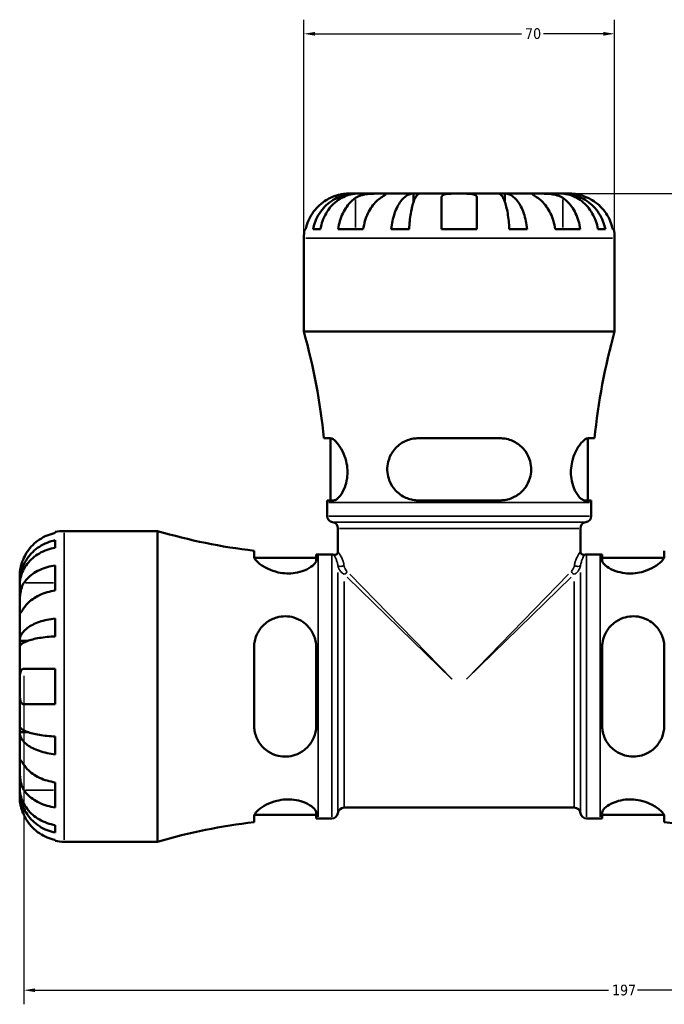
# Model space of a CAD drawing. Header units: millimetres. Extents: x -99 to 891, y -278 to 678.
# Tile 6 of 13: x 341 to 486, y 204 to 426. Entities that reach past the tile are written whole.
import ezdxf

# ---------------------------------------------------------------- set-up
doc = ezdxf.new("R2010")
doc.units = ezdxf.units.MM
for name, color, linetype, lineweight in [('Dimension (ANSI)', 7, 'Continuous', 25), ('Visible (ANSI)', 7, 'Continuous', 50), ('Visible Narrow (ANSI)', 7, 'Continuous', 35)]:
    doc.layers.add(name, color=color, linetype=linetype, lineweight=lineweight)
doc.styles.add('Note Text (ANSI)', font='tahoma.ttf')
doc.dimstyles.new('Default - mm (ANSI)', dxfattribs={"dimtxt": 2.4, "dimasz": 2.5, "dimexe": 3.175, "dimexo": 1.6002, "dimgap": 0.8, "dimtad": 0, "dimtoh": 1, "dimdec": 0, "dimrnd": 1e-08, "dimzin": 4, "dimdsep": 46, "dimtxsty": 'Note Text (ANSI)', "dimcen": 0.09, "dimdle": 10, "dimclrd": 256, "dimclre": 256, "dimclrt": 5, "dimadec": 1, "dimazin": 1, "dimtfac": 1.27, "dimtofl": 0, "dimtmove": 0, "dimatfit": 3, "dimfxl": 1, "dimtolj": 1, "dimtzin": 4, "dimlwd": -1, "dimlwe": -1, "dimarcsym": 0})

# ---------------------------------------------------------------- blocks, each defined once
blk = doc.blocks.new('*D6')
at = {"layer": 'Defpoints', "color": 0, "transparency": 16777216}
for p in [(341.49, 279.68), (538.53, 275.68), (538.53, 207.26)]:
    blk.add_point(p, dxfattribs=at)
at = {"layer": 'Dimension (ANSI)', "transparency": 16777216}
for p, q in [((341.49, 278.08), (341.49, 204.08)), ((538.53, 274.08), (538.53, 204.08)), ((343.99, 207.26), (473.17, 207.26)), ((536.03, 207.26), (479.69, 207.26))]:
    blk.add_line(p, q, dxfattribs=at)
for points in [[(343.99, 207.67), (343.99, 206.84), (341.49, 207.26)], [(536.03, 207.67), (536.03, 206.84), (538.53, 207.26)]]:
    blk.add_solid(points, dxfattribs=at)
at = {"layer": 'Dimension (ANSI)', "color": 5, "transparency": 16777216, "insert": (473.97, 208.5), "char_height": 2.4, "attachment_point": 1, "style": 'Note Text (ANSI)'}
blk.add_mtext('\\A1;197', dxfattribs=at)
blk = doc.blocks.new('*D7')
at = {"layer": 'Defpoints', "color": 0, "transparency": 16777216}
for p in [(474.53, 422.68), (404.53, 376.68), (474.53, 376.68)]:
    blk.add_point(p, dxfattribs=at)
at = {"layer": 'Dimension (ANSI)', "transparency": 16777216}
for p, q in [((404.53, 378.28), (404.53, 425.85)), ((474.53, 378.28), (474.53, 425.85)), ((407.03, 422.68), (453.58, 422.68)), ((472.03, 422.68), (458.49, 422.68))]:
    blk.add_line(p, q, dxfattribs=at)
for points in [[(407.03, 423.09), (407.03, 422.26), (404.53, 422.68)], [(472.03, 423.09), (472.03, 422.26), (474.53, 422.68)]]:
    blk.add_solid(points, dxfattribs=at)
at = {"layer": 'Dimension (ANSI)', "color": 5, "transparency": 16777216, "insert": (454.38, 423.93), "char_height": 2.4, "attachment_point": 1, "style": 'Note Text (ANSI)'}
blk.add_mtext('\\A1;70', dxfattribs=at)
blk = doc.blocks.new('*D8')
at = {"layer": 'Defpoints', "color": 0, "transparency": 16777216}
for p in [(439.53, 386.68), (538.53, 275.68), (604.73, 275.68)]:
    blk.add_point(p, dxfattribs=at)
at = {"layer": 'Dimension (ANSI)', "transparency": 16777216}
for p, q in [((441.13, 386.68), (607.91, 386.68)), ((604.73, 384.18), (604.73, 313.86)), ((604.73, 278.18), (604.73, 307.49)), ((540.13, 275.68), (607.91, 275.68))]:
    blk.add_line(p, q, dxfattribs=at)
for points in [[(604.31, 384.18), (605.15, 384.18), (604.73, 386.68)], [(604.31, 278.18), (605.15, 278.18), (604.73, 275.68)]]:
    blk.add_solid(points, dxfattribs=at)
at = {"layer": 'Dimension (ANSI)', "color": 5, "transparency": 16777216, "insert": (603.53, 308.29), "char_height": 2.4, "attachment_point": 1, "rotation": 90, "style": 'Note Text (ANSI)'}
blk.add_mtext('\\A1;111', dxfattribs=at)

msp = doc.modelspace()

# ---------------------------------------------------------------- linework, layer by layer
at = {"layer": 'Visible (ANSI)'}
for p, q in [((416.14, 386.68), (414.53, 386.68)), ((416.14, 386.68), (416.14, 386.65)), ((416.76, 386.68), (416.14, 386.68)), ((421.86, 386.68), (416.76, 386.68)), ((429.23, 386.68), (421.86, 386.68)), ((429.23, 386.68), (429.23, 384.77)), ((430.71, 386.68), (429.23, 386.68)), ((439.53, 386.68), (430.71, 386.68)), ((448.36, 386.68), (439.53, 386.68)), ((449.84, 386.68), (448.36, 386.68)), ((457.21, 386.68), (449.84, 386.68)), ((449.84, 386.68), (449.84, 384.77)), ((462.31, 386.68), (457.21, 386.68)), ((462.93, 386.68), (462.31, 386.68)), ((464.53, 386.68), (462.93, 386.68)), ((462.93, 386.68), (462.93, 386.65)), ((435.53, 378.68), (435.53, 385.72)), ((443.53, 385.72), (443.53, 378.68)), ((404.74, 378.68), (404.97, 378.68)), ((406.62, 378.68), (408.28, 378.68)), ((412.26, 378.68), (417.92, 378.68)), ((424.24, 378.68), (428.25, 378.68)), ((435.53, 378.68), (443.53, 378.68)), ((450.82, 378.68), (454.83, 378.68)), ((461.15, 378.68), (466.81, 378.68)), ((470.79, 378.68), (472.45, 378.68)), ((474.1, 378.68), (474.33, 378.68)), ((404.53, 355.6), (404.53, 376.68)), ((474.53, 355.6), (474.53, 376.68)), ((474.53, 355.6), (404.53, 355.6)), ((410.48, 331.58), (409.05, 331.58)), ((410.58, 317.58), (410.58, 331.57)), ((448.73, 331.58), (430.33, 331.58)), ((468.48, 317.58), (468.48, 331.57)), ((470.01, 331.58), (468.59, 331.58)), ((409.78, 317.58), (411.24, 317.58)), ((430.33, 317.58), (448.73, 317.58)), ((467.83, 317.58), (469.28, 317.58)), ((409.78, 314.06), (409.78, 317.12)), ((469.28, 314.06), (469.28, 317.12)), ((350.53, 310.68), (371.61, 310.68)), ((371.61, 240.68), (371.61, 310.68)), ((412.23, 306.01), (412.23, 311.28)), ((466.83, 306.01), (466.83, 311.28)), ((348.53, 310.24), (348.53, 310.48)), ((348.53, 306.93), (348.53, 308.59)), ((393.33, 306.25), (393.33, 304.96)), ((485.73, 304.96), (485.73, 306.25)), ((393.41, 304.63), (407.33, 304.63)), ((407.33, 304.1), (407.33, 305.43)), ((407.79, 305.43), (410.83, 305.43)), ((468.23, 305.43), (471.27, 305.43)), ((471.73, 305.43), (471.73, 304.1)), ((471.73, 304.63), (485.66, 304.63)), ((348.53, 297.29), (348.53, 302.95)), ((340.53, 299.07), (340.53, 300.68)), ((340.53, 299.07), (340.56, 299.07)), ((340.53, 298.46), (340.53, 299.07)), ((340.53, 293.36), (340.53, 298.46)), ((340.53, 285.98), (340.53, 293.36)), ((348.53, 286.96), (348.53, 290.97)), ((340.53, 285.98), (342.44, 285.98)), ((340.53, 284.5), (340.53, 285.98)), ((340.53, 275.68), (340.53, 284.5)), ((393.33, 284.48), (393.33, 266.88)), ((407.33, 266.88), (407.33, 284.48)), ((471.73, 284.48), (471.73, 266.88)), ((485.73, 266.88), (485.73, 284.48)), ((341.49, 279.68), (348.53, 279.68)), ((348.53, 271.68), (348.53, 279.68)), ((340.53, 266.85), (340.53, 275.68)), ((348.53, 271.68), (341.49, 271.68)), ((340.53, 265.38), (340.53, 266.85)), ((340.53, 265.38), (342.44, 265.38)), ((340.53, 258), (340.53, 265.38)), ((348.53, 260.38), (348.53, 264.39)), ((340.53, 252.9), (340.53, 258)), ((340.53, 252.29), (340.53, 252.9)), ((348.53, 248.41), (348.53, 254.06)), ((340.53, 252.29), (340.56, 252.29)), ((340.53, 250.68), (340.53, 252.29)), ((393.33, 246.4), (393.33, 245.1)), ((393.41, 246.73), (407.33, 246.73)), ((407.33, 245.93), (407.33, 247.26)), ((413.61, 248.38), (465.46, 248.38)), ((471.73, 247.26), (471.73, 245.93)), ((471.73, 246.73), (485.66, 246.73)), ((485.73, 245.1), (485.73, 246.4)), ((348.53, 242.76), (348.53, 244.42)), ((407.79, 245.93), (410.83, 245.93)), ((468.23, 245.93), (471.27, 245.93)), ((348.53, 240.88), (348.53, 241.11)), ((350.53, 240.68), (371.61, 240.68))]:
    msp.add_line(p, q, dxfattribs=at)
for centre, radius, start, end in [((414.53, 376.68), 10, 168.463, 180), ((464.53, 376.68), 10, 0, 11.537), ((266.14, 317.12), 143.65, 5.7775, 15.5383), ((612.93, 317.12), 143.65, 164.4617, 174.2225), ((266.14, 317.12), 143.65, 0, 0.1835), ((612.93, 317.12), 143.65, 179.8165, 180), ((411.18, 314.06), 1.4, 180, 262.8192), ((467.88, 314.06), 1.4, 277.1808, 0), ((350.53, 300.68), 10, 90, 101.537), ((407.79, 432.72), 127.29, 253.4871, 263.4772), ((410.83, 311.28), 1.4, 0, 82.8192), ((468.23, 311.28), 1.4, 97.1808, 180), ((407.79, 432.72), 127.29, 269.7929, 270), ((410.83, 304.03), 1.4, 70.5288, 90), ((411.53, 306.01), 0.7, 250.5288, 0), ((467.53, 306.01), 0.7, 180, 289.4712), ((468.23, 304.03), 1.4, 90, 109.4712), ((471.27, 432.72), 127.29, 270, 270.2071), ((410.83, 247.33), 1.4, 270, 352.8192), ((413.61, 246.98), 1.4, 90, 172.8192), ((465.46, 246.98), 1.4, 7.1808, 90), ((468.23, 247.33), 1.4, 187.1808, 270), ((407.79, 118.64), 127.29, 96.5228, 106.5129), ((407.79, 118.64), 127.29, 90, 90.2071), ((471.27, 118.64), 127.29, 89.7929, 90), ((471.27, 118.64), 127.29, 73.9262, 83.4772), ((350.53, 250.68), 10, 258.463, 270)]:
    msp.add_arc(centre, radius, start, end, dxfattribs=at)
for points, knots in [([(406.62, 378.68), (406.74, 379.32), (406.94, 379.95), (407.39, 381.07), (407.69, 381.67), (408.42, 382.79), (408.84, 383.31), (409.68, 384.18), (410.19, 384.61), (411.28, 385.36), (411.86, 385.68), (412.97, 386.15), (413.6, 386.35), (414.88, 386.62), (415.54, 386.68), (416.14, 386.68)], [0.189718, 0.189718, 0.189718, 0.189718, 0.369803, 0.369803, 0.554984, 0.554984, 0.740165, 0.740165, 0.925816, 0.925816, 1.111467, 1.111467, 1.297825, 1.297825, 1.484183, 1.484183, 1.484183, 1.484183]), ([(416.76, 386.68), (416.22, 386.68), (415.64, 386.62), (414.49, 386.35), (413.93, 386.15), (412.94, 385.68), (412.42, 385.36), (411.46, 384.61), (411.01, 384.18), (410.25, 383.31), (409.88, 382.79), (409.23, 381.67), (408.96, 381.07), (408.56, 379.95), (408.39, 379.32), (408.28, 378.68)], [4.459382, 4.459382, 4.459382, 4.459382, 4.64574, 4.64574, 4.832098, 4.832098, 5.017749, 5.017749, 5.2034, 5.2034, 5.388581, 5.388581, 5.573762, 5.573762, 5.753847, 5.753847, 5.753847, 5.753847]), ([(414.53, 386.68), (414.53, 386.68), (414.49, 386.68), (414.31, 386.67), (414.17, 386.67), (413.72, 386.64), (413.38, 386.6), (412.7, 386.47), (412.41, 386.4), (411.87, 386.25), (411.64, 386.17), (411.15, 385.99), (410.9, 385.89), (410.62, 385.76), (410.57, 385.74), (410.53, 385.72)], [-2.7780414, -2.7780414, -2.7780414, -2.7780414, -2.6767215, -2.6767215, -2.5655813, -2.5655813, -2.4096011, -2.4096011, -2.3051939, -2.3051939, -2.2261755, -2.2261755, -2.1445049, -2.1445049, -2.1308178, -2.1308178, -2.1308178, -2.1308178]), ([(416.2, 385.72), (416.29, 385.78), (416.38, 385.83), (416.67, 385.99), (416.89, 386.09), (417.36, 386.27), (417.62, 386.34), (418.28, 386.49), (418.68, 386.56), (419.59, 386.65), (420.08, 386.66), (421.04, 386.68), (421.48, 386.68), (421.86, 386.68)], [-0.644345, -0.644345, -0.644345, -0.644345, -0.6030859, -0.6030859, -0.5200799, -0.5200799, -0.4327391, -0.4327391, -0.3100066, -0.3100066, -0.15869, -0.15869, 0, 0, 0, 0]), ([(421.86, 386.68), (422.07, 386.68), (422.25, 386.68), (422.58, 386.68), (422.72, 386.67), (422.96, 386.66), (423.03, 386.64), (423.03, 386.55), (422.97, 386.48), (422.76, 386.33), (422.65, 386.25), (422.39, 386.07), (422.24, 385.97), (422.01, 385.82), (421.93, 385.77), (421.86, 385.72)], [0, 0, 0, 0, 0.0888491, 0.0888491, 0.1837965, 0.1837965, 0.314197, 0.314197, 0.4378467, 0.4378467, 0.5241128, 0.5241128, 0.6076526, 0.6076526, 0.6434969, 0.6434969, 0.6434969, 0.6434969]), ([(424.24, 378.68), (424.31, 379.32), (424.41, 379.95), (424.64, 381.07), (424.8, 381.67), (425.18, 382.79), (425.4, 383.31), (425.85, 384.18), (426.11, 384.61), (426.68, 385.36), (426.99, 385.68), (427.57, 386.15), (427.9, 386.35), (428.57, 386.62), (428.92, 386.68), (429.23, 386.68)], [0.189718, 0.189718, 0.189718, 0.189718, 0.369803, 0.369803, 0.554984, 0.554984, 0.740165, 0.740165, 0.925816, 0.925816, 1.111467, 1.111467, 1.297825, 1.297825, 1.484183, 1.484183, 1.484183, 1.484183]), ([(430.71, 386.68), (430.56, 386.68), (430.39, 386.62), (430.05, 386.35), (429.89, 386.15), (429.6, 385.68), (429.45, 385.36), (429.17, 384.61), (429.04, 384.18), (428.82, 383.31), (428.71, 382.79), (428.53, 381.67), (428.45, 381.07), (428.33, 379.95), (428.28, 379.32), (428.25, 378.68)], [4.459383, 4.459383, 4.459383, 4.459383, 4.64574, 4.64574, 4.832098, 4.832098, 5.017749, 5.017749, 5.2034, 5.2034, 5.388581, 5.388581, 5.573762, 5.573762, 5.753847, 5.753847, 5.753847, 5.753847]), ([(435.53, 385.72), (435.53, 385.79), (435.54, 385.85), (435.59, 386.01), (435.63, 386.1), (435.78, 386.27), (435.88, 386.34), (436.21, 386.49), (436.45, 386.56), (437.11, 386.65), (437.53, 386.66), (438.48, 386.68), (439.01, 386.68), (439.53, 386.68)], [-0.6400853, -0.6400853, -0.6400853, -0.6400853, -0.5922218, -0.5922218, -0.5159504, -0.5159504, -0.4323561, -0.4323561, -0.3086303, -0.3086303, -0.1584496, -0.1584496, 0, 0, 0, 0]), ([(439.53, 386.68), (439.87, 386.68), (440.21, 386.68), (440.89, 386.67), (441.24, 386.67), (442, 386.64), (442.39, 386.6), (442.91, 386.47), (443.08, 386.4), (443.31, 386.25), (443.39, 386.17), (443.49, 385.99), (443.52, 385.89), (443.53, 385.76), (443.53, 385.74), (443.53, 385.72)], [-2.7780414, -2.7780414, -2.7780414, -2.7780414, -2.6767215, -2.6767215, -2.5655813, -2.5655813, -2.4096011, -2.4096011, -2.3051939, -2.3051939, -2.2261755, -2.2261755, -2.1445049, -2.1445049, -2.1308178, -2.1308178, -2.1308178, -2.1308178]), ([(450.82, 378.68), (450.79, 379.32), (450.74, 379.95), (450.62, 381.07), (450.54, 381.67), (450.36, 382.79), (450.25, 383.31), (450.03, 384.18), (449.9, 384.61), (449.62, 385.36), (449.47, 385.68), (449.18, 386.15), (449.02, 386.35), (448.68, 386.62), (448.51, 386.68), (448.36, 386.68)], [0.189718, 0.189718, 0.189718, 0.189718, 0.369803, 0.369803, 0.554984, 0.554984, 0.740165, 0.740165, 0.925816, 0.925816, 1.111467, 1.111467, 1.297825, 1.297825, 1.484183, 1.484183, 1.484183, 1.484183]), ([(449.84, 386.68), (450.15, 386.68), (450.5, 386.62), (451.17, 386.35), (451.5, 386.15), (452.08, 385.68), (452.39, 385.36), (452.96, 384.61), (453.22, 384.18), (453.67, 383.31), (453.89, 382.79), (454.27, 381.67), (454.43, 381.07), (454.66, 379.95), (454.76, 379.32), (454.83, 378.68)], [4.459382, 4.459382, 4.459382, 4.459382, 4.64574, 4.64574, 4.832098, 4.832098, 5.017749, 5.017749, 5.2034, 5.2034, 5.388581, 5.388581, 5.573762, 5.573762, 5.753847, 5.753847, 5.753847, 5.753847]), ([(457.21, 385.72), (457.12, 385.78), (457.04, 385.83), (456.8, 385.99), (456.65, 386.09), (456.39, 386.27), (456.28, 386.34), (456.09, 386.49), (456.03, 386.56), (456.05, 386.65), (456.15, 386.66), (456.54, 386.68), (456.84, 386.68), (457.21, 386.68)], [-0.644345, -0.644345, -0.644345, -0.644345, -0.6030859, -0.6030859, -0.5200799, -0.5200799, -0.4327391, -0.4327391, -0.3100066, -0.3100066, -0.15869, -0.15869, 0, 0, 0, 0]), ([(457.21, 386.68), (457.42, 386.68), (457.65, 386.68), (458.17, 386.68), (458.46, 386.67), (459.17, 386.66), (459.6, 386.64), (460.44, 386.55), (460.84, 386.48), (461.5, 386.33), (461.75, 386.25), (462.22, 386.07), (462.43, 385.97), (462.71, 385.82), (462.79, 385.77), (462.87, 385.72)], [0, 0, 0, 0, 0.0888491, 0.0888491, 0.1837965, 0.1837965, 0.314197, 0.314197, 0.4378467, 0.4378467, 0.5241128, 0.5241128, 0.6076526, 0.6076526, 0.6434969, 0.6434969, 0.6434969, 0.6434969]), ([(470.79, 378.68), (470.68, 379.32), (470.51, 379.95), (470.11, 381.07), (469.83, 381.67), (469.19, 382.79), (468.81, 383.31), (468.06, 384.18), (467.61, 384.61), (466.64, 385.36), (466.13, 385.68), (465.14, 386.15), (464.58, 386.35), (463.43, 386.62), (462.85, 386.68), (462.31, 386.68)], [0.189718, 0.189718, 0.189718, 0.189718, 0.369803, 0.369803, 0.554984, 0.554984, 0.740165, 0.740165, 0.925816, 0.925816, 1.111467, 1.111467, 1.297825, 1.297825, 1.484183, 1.484183, 1.484183, 1.484183]), ([(462.93, 386.68), (463.53, 386.68), (464.18, 386.62), (465.47, 386.35), (466.1, 386.15), (467.21, 385.68), (467.79, 385.36), (468.88, 384.61), (469.38, 384.18), (470.23, 383.31), (470.65, 382.79), (471.38, 381.67), (471.68, 381.07), (472.13, 379.95), (472.32, 379.32), (472.45, 378.68)], [4.459382, 4.459382, 4.459382, 4.459382, 4.64574, 4.64574, 4.832098, 4.832098, 5.017749, 5.017749, 5.2034, 5.2034, 5.388581, 5.388581, 5.573762, 5.573762, 5.753847, 5.753847, 5.753847, 5.753847]), ([(468.53, 385.72), (468.39, 385.79), (468.24, 385.85), (467.85, 386.01), (467.62, 386.1), (467.13, 386.27), (466.88, 386.34), (466.28, 386.49), (465.95, 386.56), (465.31, 386.65), (465.04, 386.66), (464.64, 386.68), (464.53, 386.68), (464.53, 386.68)], [-0.6400853, -0.6400853, -0.6400853, -0.6400853, -0.5922218, -0.5922218, -0.5159504, -0.5159504, -0.4323561, -0.4323561, -0.3086303, -0.3086303, -0.1584496, -0.1584496, 0, 0, 0, 0]), ([(410.53, 385.72), (410.1, 385.51), (409.65, 385.26), (408.66, 384.61), (408.14, 384.17), (407.26, 383.3), (406.83, 382.78), (406.08, 381.66), (405.76, 381.06), (405.3, 379.94), (405.1, 379.32), (404.97, 378.68)], [4.9026438, 4.9026438, 4.9026438, 4.9026438, 5.0422451, 5.0422451, 5.2285491, 5.2285491, 5.4138041, 5.4138041, 5.599059, 5.599059, 5.7785999, 5.7785999, 5.7785999, 5.7785999]), ([(412.26, 378.68), (412.36, 379.32), (412.5, 379.94), (412.83, 381.06), (413.05, 381.66), (413.58, 382.78), (413.89, 383.3), (414.51, 384.17), (414.88, 384.61), (415.58, 385.26), (415.89, 385.51), (416.2, 385.72)], [0.1897242, 0.1897242, 0.1897242, 0.1897242, 0.3692652, 0.3692652, 0.5545201, 0.5545201, 0.7397751, 0.7397751, 0.9260791, 0.9260791, 1.0656804, 1.0656804, 1.0656804, 1.0656804]), ([(421.86, 385.72), (421.55, 385.51), (421.23, 385.26), (420.53, 384.61), (420.16, 384.17), (419.54, 383.3), (419.24, 382.78), (418.71, 381.66), (418.48, 381.06), (418.15, 379.94), (418.01, 379.32), (417.92, 378.68)], [4.9026438, 4.9026438, 4.9026438, 4.9026438, 5.0422451, 5.0422451, 5.2285491, 5.2285491, 5.4138041, 5.4138041, 5.599059, 5.599059, 5.7785999, 5.7785999, 5.7785999, 5.7785999]), ([(461.15, 378.68), (461.06, 379.32), (460.92, 379.94), (460.59, 381.06), (460.36, 381.66), (459.83, 382.78), (459.52, 383.3), (458.9, 384.17), (458.53, 384.61), (457.84, 385.26), (457.52, 385.51), (457.21, 385.72)], [0.1897242, 0.1897242, 0.1897242, 0.1897242, 0.3692652, 0.3692652, 0.5545201, 0.5545201, 0.7397751, 0.7397751, 0.9260791, 0.9260791, 1.0656804, 1.0656804, 1.0656804, 1.0656804]), ([(462.87, 385.72), (463.18, 385.51), (463.49, 385.26), (464.19, 384.61), (464.56, 384.17), (465.18, 383.3), (465.49, 382.78), (466.02, 381.66), (466.24, 381.06), (466.57, 379.94), (466.71, 379.32), (466.81, 378.68)], [4.9026455, 4.9026455, 4.9026455, 4.9026455, 5.0422468, 5.0422468, 5.2285509, 5.2285509, 5.4138058, 5.4138058, 5.5990607, 5.5990607, 5.7786017, 5.7786017, 5.7786017, 5.7786017]), ([(474.1, 378.68), (473.97, 379.32), (473.77, 379.94), (473.31, 381.06), (472.99, 381.66), (472.24, 382.78), (471.81, 383.3), (470.93, 384.17), (470.4, 384.61), (469.42, 385.26), (468.97, 385.51), (468.53, 385.72)], [0.1897242, 0.1897242, 0.1897242, 0.1897242, 0.3692652, 0.3692652, 0.5545201, 0.5545201, 0.7397751, 0.7397751, 0.9260791, 0.9260791, 1.0656804, 1.0656804, 1.0656804, 1.0656804]), ([(410.48, 331.58), (410.59, 331.58), (410.72, 331.55), (411.22, 331.34), (411.63, 331), (412.46, 330.02), (412.88, 329.39), (413.58, 327.98), (413.87, 327.22), (414.23, 325.76), (414.33, 325.11), (414.39, 323.81), (414.36, 323.18), (414.16, 321.82), (413.97, 321.13), (413.44, 319.74), (413.08, 319.1), (412.32, 318.12), (411.94, 317.79), (411.47, 317.6), (411.35, 317.58), (411.24, 317.58)], [-2.50378, -2.50378, -2.50378, -2.50378, -2.385914, -2.385914, -2.078799, -2.078799, -1.781521, -1.781521, -1.515994, -1.515994, -1.315432, -1.315432, -1.122905, -1.122905, -0.884987, -0.884987, -0.58714, -0.58714, -0.279177, -0.279177, -0.17273, -0.17273, -0.17273, -0.17273]), ([(430.33, 317.58), (430.04, 317.58), (429.74, 317.6), (428.54, 317.75), (427.66, 318.04), (426.04, 318.97), (425.29, 319.62), (424.25, 321.03), (423.89, 321.73), (423.46, 323.09), (423.36, 323.72), (423.32, 325.02), (423.39, 325.67), (423.75, 327.09), (424.08, 327.82), (425.08, 329.31), (425.8, 330), (427.42, 331.01), (428.3, 331.34), (429.6, 331.55), (429.97, 331.58), (430.33, 331.58)], [-2.482207, -2.482207, -2.482207, -2.482207, -2.388502, -2.388502, -2.095529, -2.095529, -1.782896, -1.782896, -1.541728, -1.541728, -1.348473, -1.348473, -1.149469, -1.149469, -0.897246, -0.897246, -0.571875, -0.571875, -0.269487, -0.269487, -0.152755, -0.152755, -0.152755, -0.152755]), ([(448.73, 331.58), (449.11, 331.58), (449.48, 331.55), (450.79, 331.34), (451.68, 331), (453.23, 330.02), (453.9, 329.39), (454.91, 327.98), (455.27, 327.22), (455.66, 325.76), (455.75, 325.11), (455.72, 323.81), (455.62, 323.18), (455.22, 321.82), (454.87, 321.13), (453.88, 319.74), (453.19, 319.1), (451.6, 318.12), (450.69, 317.79), (449.4, 317.6), (449.07, 317.58), (448.73, 317.58)], [-2.50378, -2.50378, -2.50378, -2.50378, -2.385914, -2.385914, -2.078799, -2.078799, -1.781521, -1.781521, -1.515994, -1.515994, -1.315432, -1.315432, -1.122905, -1.122905, -0.884987, -0.884987, -0.58714, -0.58714, -0.279177, -0.279177, -0.17273, -0.17273, -0.17273, -0.17273]), ([(467.83, 317.58), (467.73, 317.58), (467.63, 317.6), (467.2, 317.75), (466.83, 318.04), (466.07, 318.97), (465.68, 319.62), (465.12, 321.03), (464.93, 321.73), (464.72, 323.09), (464.68, 323.72), (464.73, 325.02), (464.83, 325.67), (465.16, 327.09), (465.43, 327.82), (466.13, 329.31), (466.59, 330), (467.46, 331.01), (467.86, 331.34), (468.35, 331.55), (468.48, 331.58), (468.59, 331.58)], [-2.482207, -2.482207, -2.482207, -2.482207, -2.388502, -2.388502, -2.095529, -2.095529, -1.782896, -1.782896, -1.541728, -1.541728, -1.348473, -1.348473, -1.149469, -1.149469, -0.897246, -0.897246, -0.571875, -0.571875, -0.269487, -0.269487, -0.152755, -0.152755, -0.152755, -0.152755]), ([(340.53, 299.07), (340.53, 299.67), (340.6, 300.33), (340.86, 301.61), (341.06, 302.24), (341.53, 303.35), (341.85, 303.94), (342.6, 305.02), (343.03, 305.53), (343.9, 306.37), (344.42, 306.79), (345.54, 307.52), (346.14, 307.82), (347.27, 308.28), (347.89, 308.47), (348.53, 308.59)], [4.459382, 4.459382, 4.459382, 4.459382, 4.64574, 4.64574, 4.832098, 4.832098, 5.017749, 5.017749, 5.2034, 5.2034, 5.388581, 5.388581, 5.573762, 5.573762, 5.753847, 5.753847, 5.753847, 5.753847]), ([(348.53, 310.24), (347.89, 310.11), (347.27, 309.92), (346.15, 309.45), (345.55, 309.13), (344.43, 308.38), (343.91, 307.95), (343.04, 307.07), (342.6, 306.55), (341.95, 305.56), (341.7, 305.12), (341.49, 304.68)], [0.1897242, 0.1897242, 0.1897242, 0.1897242, 0.3692652, 0.3692652, 0.5545201, 0.5545201, 0.7397751, 0.7397751, 0.9260791, 0.9260791, 1.0656804, 1.0656804, 1.0656804, 1.0656804]), ([(348.53, 306.93), (347.89, 306.82), (347.27, 306.65), (346.14, 306.25), (345.54, 305.98), (344.42, 305.33), (343.9, 304.96), (343.03, 304.2), (342.6, 303.76), (341.85, 302.79), (341.53, 302.27), (341.06, 301.28), (340.86, 300.72), (340.6, 299.58), (340.53, 298.99), (340.53, 298.46)], [0.189718, 0.189718, 0.189718, 0.189718, 0.369803, 0.369803, 0.554984, 0.554984, 0.740165, 0.740165, 0.925816, 0.925816, 1.111467, 1.111467, 1.297825, 1.297825, 1.484183, 1.484183, 1.484183, 1.484183]), ([(341.49, 304.68), (341.4, 304.48), (341.31, 304.28), (341.16, 303.89), (341.09, 303.7), (340.95, 303.29), (340.88, 303.06), (340.72, 302.46), (340.66, 302.1), (340.57, 301.45), (340.55, 301.18), (340.53, 300.78), (340.53, 300.68), (340.53, 300.68)], [-0.6479836, -0.6479836, -0.6479836, -0.6479836, -0.5812922, -0.5812922, -0.5195743, -0.5195743, -0.4431699, -0.4431699, -0.3085364, -0.3085364, -0.1588124, -0.1588124, 0, 0, 0, 0]), ([(407.33, 304.1), (407.33, 304.01), (407.32, 303.92), (407.18, 303.53), (406.91, 303.2), (406.06, 302.49), (405.42, 302.11), (404.03, 301.56), (403.33, 301.36), (401.96, 301.14), (401.33, 301.1), (400.02, 301.15), (399.37, 301.23), (397.93, 301.56), (397.18, 301.83), (395.67, 302.53), (394.96, 302.98), (393.94, 303.82), (393.6, 304.22), (393.37, 304.7), (393.33, 304.84), (393.33, 304.96)], [-2.463476, -2.463476, -2.463476, -2.463476, -2.373895, -2.373895, -2.09949, -2.09949, -1.787582, -1.787582, -1.542517, -1.542517, -1.347516, -1.347516, -1.149107, -1.149107, -0.891706, -0.891706, -0.567955, -0.567955, -0.267749, -0.267749, -0.140896, -0.140896, -0.140896, -0.140896]), ([(485.73, 304.96), (485.73, 304.85), (485.7, 304.72), (485.51, 304.27), (485.2, 303.91), (484.3, 303.12), (483.68, 302.7), (482.27, 301.98), (481.5, 301.67), (480.02, 301.29), (479.36, 301.18), (478.06, 301.1), (477.43, 301.12), (476.09, 301.28), (475.4, 301.45), (474.01, 301.94), (473.36, 302.28), (472.34, 303), (471.99, 303.38), (471.77, 303.85), (471.73, 303.98), (471.73, 304.1)], [-2.480941, -2.480941, -2.480941, -2.480941, -2.363324, -2.363324, -2.07999, -2.07999, -1.779364, -1.779364, -1.507296, -1.507296, -1.304235, -1.304235, -1.112955, -1.112955, -0.880807, -0.880807, -0.585872, -0.585872, -0.278851, -0.278851, -0.156674, -0.156674, -0.156674, -0.156674]), ([(341.49, 299.01), (341.7, 299.32), (341.95, 299.64), (342.6, 300.33), (343.04, 300.7), (343.91, 301.33), (344.43, 301.63), (345.55, 302.16), (346.15, 302.39), (347.27, 302.72), (347.89, 302.86), (348.53, 302.95)], [4.9026438, 4.9026438, 4.9026438, 4.9026438, 5.0422451, 5.0422451, 5.2285491, 5.2285491, 5.4138041, 5.4138041, 5.599059, 5.599059, 5.7785999, 5.7785999, 5.7785999, 5.7785999]), ([(340.53, 293.36), (340.53, 293.56), (340.53, 293.8), (340.54, 294.31), (340.54, 294.6), (340.56, 295.31), (340.58, 295.74), (340.66, 296.58), (340.73, 296.99), (340.88, 297.64), (340.96, 297.89), (341.14, 298.36), (341.24, 298.58), (341.39, 298.86), (341.44, 298.94), (341.49, 299.01)], [0, 0, 0, 0, 0.0888491, 0.0888491, 0.1837965, 0.1837965, 0.314197, 0.314197, 0.4378467, 0.4378467, 0.5241128, 0.5241128, 0.6076526, 0.6076526, 0.6434969, 0.6434969, 0.6434969, 0.6434969]), ([(348.53, 297.29), (347.89, 297.2), (347.27, 297.06), (346.15, 296.73), (345.55, 296.51), (344.43, 295.98), (343.91, 295.67), (343.04, 295.05), (342.6, 294.68), (341.95, 293.98), (341.7, 293.67), (341.49, 293.36)], [0.1897242, 0.1897242, 0.1897242, 0.1897242, 0.3692652, 0.3692652, 0.5545201, 0.5545201, 0.7397751, 0.7397751, 0.9260791, 0.9260791, 1.0656804, 1.0656804, 1.0656804, 1.0656804]), ([(341.49, 293.36), (341.44, 293.27), (341.38, 293.18), (341.22, 292.94), (341.12, 292.79), (340.95, 292.54), (340.87, 292.43), (340.72, 292.23), (340.66, 292.18), (340.57, 292.19), (340.55, 292.29), (340.53, 292.69), (340.53, 292.98), (340.53, 293.36)], [-0.644345, -0.644345, -0.644345, -0.644345, -0.6030859, -0.6030859, -0.5200799, -0.5200799, -0.4327391, -0.4327391, -0.3100066, -0.3100066, -0.15869, -0.15869, 0, 0, 0, 0]), ([(340.53, 285.98), (340.53, 286.29), (340.6, 286.64), (340.86, 287.31), (341.06, 287.64), (341.53, 288.22), (341.85, 288.53), (342.6, 289.1), (343.03, 289.36), (343.9, 289.81), (344.42, 290.03), (345.54, 290.41), (346.14, 290.57), (347.27, 290.81), (347.89, 290.91), (348.53, 290.97)], [4.459382, 4.459382, 4.459382, 4.459382, 4.64574, 4.64574, 4.832098, 4.832098, 5.017749, 5.017749, 5.2034, 5.2034, 5.388581, 5.388581, 5.573762, 5.573762, 5.753847, 5.753847, 5.753847, 5.753847]), ([(393.33, 284.48), (393.33, 284.85), (393.36, 285.21), (393.56, 286.47), (393.88, 287.32), (394.8, 288.86), (395.42, 289.55), (396.83, 290.6), (397.6, 290.98), (399.08, 291.4), (399.74, 291.48), (401.05, 291.47), (401.68, 291.38), (403.03, 290.98), (403.72, 290.65), (405.1, 289.69), (405.75, 289.01), (406.75, 287.43), (407.1, 286.53), (407.31, 285.21), (407.33, 284.85), (407.33, 284.48)], [-2.486592, -2.486592, -2.486592, -2.486592, -2.370377, -2.370377, -2.080795, -2.080795, -1.780681, -1.780681, -1.50961, -1.50961, -1.306297, -1.306297, -1.113826, -1.113826, -0.879464, -0.879464, -0.584698, -0.584698, -0.27845, -0.27845, -0.162376, -0.162376, -0.162376, -0.162376]), ([(471.73, 284.48), (471.73, 284.77), (471.75, 285.06), (471.89, 286.19), (472.15, 287), (472.99, 288.6), (473.63, 289.36), (475.01, 290.46), (475.71, 290.84), (477.08, 291.31), (477.71, 291.43), (479.01, 291.5), (479.66, 291.45), (481.09, 291.12), (481.84, 290.8), (483.35, 289.83), (484.06, 289.12), (485.1, 287.53), (485.45, 286.66), (485.7, 285.32), (485.73, 284.9), (485.73, 284.48)], [-2.457672, -2.457672, -2.457672, -2.457672, -2.366105, -2.366105, -2.096685, -2.096685, -1.784409, -1.784409, -1.538918, -1.538918, -1.344493, -1.344493, -1.147499, -1.147499, -0.89245, -0.89245, -0.569443, -0.569443, -0.268209, -0.268209, -0.135066, -0.135066, -0.135066, -0.135066]), ([(348.53, 286.96), (347.89, 286.93), (347.27, 286.88), (346.14, 286.76), (345.54, 286.69), (344.42, 286.5), (343.9, 286.39), (343.03, 286.17), (342.6, 286.04), (341.85, 285.76), (341.53, 285.61), (341.06, 285.32), (340.86, 285.16), (340.6, 284.83), (340.53, 284.66), (340.53, 284.5)], [0.189718, 0.189718, 0.189718, 0.189718, 0.369803, 0.369803, 0.554984, 0.554984, 0.740165, 0.740165, 0.925816, 0.925816, 1.111467, 1.111467, 1.297825, 1.297825, 1.484183, 1.484183, 1.484183, 1.484183]), ([(340.53, 275.68), (340.53, 276.02), (340.53, 276.35), (340.54, 277.04), (340.54, 277.38), (340.57, 278.15), (340.61, 278.53), (340.74, 279.06), (340.81, 279.23), (340.97, 279.46), (341.04, 279.53), (341.22, 279.64), (341.33, 279.67), (341.46, 279.68), (341.47, 279.68), (341.49, 279.68)], [-2.7780414, -2.7780414, -2.7780414, -2.7780414, -2.6767215, -2.6767215, -2.5655813, -2.5655813, -2.4096011, -2.4096011, -2.3051939, -2.3051939, -2.2261755, -2.2261755, -2.1445049, -2.1445049, -2.1308178, -2.1308178, -2.1308178, -2.1308178]), ([(341.49, 271.68), (341.43, 271.68), (341.36, 271.69), (341.2, 271.73), (341.11, 271.78), (340.94, 271.92), (340.87, 272.03), (340.72, 272.35), (340.66, 272.6), (340.57, 273.25), (340.55, 273.68), (340.53, 274.63), (340.53, 275.15), (340.53, 275.68)], [-0.6400853, -0.6400853, -0.6400853, -0.6400853, -0.5922218, -0.5922218, -0.5159504, -0.5159504, -0.4323561, -0.4323561, -0.3086303, -0.3086303, -0.1584496, -0.1584496, 0, 0, 0, 0]), ([(340.53, 266.85), (340.53, 266.7), (340.6, 266.53), (340.86, 266.2), (341.06, 266.03), (341.53, 265.75), (341.85, 265.6), (342.6, 265.31), (343.03, 265.18), (343.9, 264.97), (344.42, 264.86), (345.54, 264.67), (346.14, 264.59), (347.27, 264.47), (347.89, 264.42), (348.53, 264.39)], [4.459382, 4.459382, 4.459382, 4.459382, 4.64574, 4.64574, 4.832098, 4.832098, 5.017749, 5.017749, 5.2034, 5.2034, 5.388581, 5.388581, 5.573762, 5.573762, 5.753847, 5.753847, 5.753847, 5.753847]), ([(407.33, 266.88), (407.33, 266.59), (407.32, 266.31), (407.18, 265.17), (406.91, 264.34), (406.06, 262.73), (405.42, 261.97), (404.03, 260.88), (403.33, 260.5), (401.96, 260.04), (401.33, 259.92), (400.02, 259.85), (399.37, 259.91), (397.93, 260.25), (397.18, 260.58), (395.67, 261.56), (394.96, 262.28), (393.94, 263.88), (393.6, 264.76), (393.37, 266.08), (393.33, 266.47), (393.33, 266.88)], [-2.463476, -2.463476, -2.463476, -2.463476, -2.373895, -2.373895, -2.09949, -2.09949, -1.787582, -1.787582, -1.542517, -1.542517, -1.347516, -1.347516, -1.149107, -1.149107, -0.891706, -0.891706, -0.567955, -0.567955, -0.267749, -0.267749, -0.140896, -0.140896, -0.140896, -0.140896]), ([(485.73, 266.88), (485.73, 266.5), (485.7, 266.13), (485.51, 264.89), (485.2, 264.06), (484.3, 262.53), (483.68, 261.84), (482.27, 260.78), (481.5, 260.39), (480.02, 259.97), (479.36, 259.87), (478.06, 259.88), (477.43, 259.97), (476.09, 260.35), (475.4, 260.68), (474.01, 261.63), (473.36, 262.3), (472.34, 263.87), (471.99, 264.77), (471.77, 266.11), (471.73, 266.49), (471.73, 266.88)], [-2.480941, -2.480941, -2.480941, -2.480941, -2.363324, -2.363324, -2.07999, -2.07999, -1.779364, -1.779364, -1.507296, -1.507296, -1.304235, -1.304235, -1.112955, -1.112955, -0.880807, -0.880807, -0.585872, -0.585872, -0.278851, -0.278851, -0.156674, -0.156674, -0.156674, -0.156674]), ([(348.53, 260.38), (347.89, 260.45), (347.27, 260.55), (346.14, 260.79), (345.54, 260.95), (344.42, 261.33), (343.9, 261.55), (343.03, 261.99), (342.6, 262.26), (341.85, 262.83), (341.53, 263.13), (341.06, 263.71), (340.86, 264.04), (340.6, 264.72), (340.53, 265.06), (340.53, 265.38)], [0.189718, 0.189718, 0.189718, 0.189718, 0.369803, 0.369803, 0.554984, 0.554984, 0.740165, 0.740165, 0.925816, 0.925816, 1.111467, 1.111467, 1.297825, 1.297825, 1.484183, 1.484183, 1.484183, 1.484183]), ([(340.53, 258), (340.53, 258.21), (340.53, 258.39), (340.54, 258.72), (340.54, 258.86), (340.56, 259.1), (340.58, 259.17), (340.66, 259.17), (340.73, 259.11), (340.88, 258.91), (340.96, 258.8), (341.14, 258.54), (341.24, 258.39), (341.39, 258.15), (341.44, 258.08), (341.49, 258)], [0, 0, 0, 0, 0.0888491, 0.0888491, 0.1837965, 0.1837965, 0.314197, 0.314197, 0.4378467, 0.4378467, 0.5241128, 0.5241128, 0.6076526, 0.6076526, 0.6434969, 0.6434969, 0.6434969, 0.6434969]), ([(341.49, 252.34), (341.44, 252.43), (341.38, 252.52), (341.22, 252.82), (341.12, 253.03), (340.95, 253.51), (340.87, 253.77), (340.72, 254.42), (340.66, 254.82), (340.57, 255.73), (340.55, 256.23), (340.53, 257.18), (340.53, 257.63), (340.53, 258)], [-0.644345, -0.644345, -0.644345, -0.644345, -0.6030859, -0.6030859, -0.5200799, -0.5200799, -0.4327391, -0.4327391, -0.3100066, -0.3100066, -0.15869, -0.15869, 0, 0, 0, 0]), ([(341.49, 258), (341.7, 257.69), (341.95, 257.38), (342.6, 256.68), (343.04, 256.31), (343.91, 255.69), (344.43, 255.38), (345.55, 254.85), (346.15, 254.63), (347.27, 254.3), (347.89, 254.16), (348.53, 254.06)], [4.9026438, 4.9026438, 4.9026438, 4.9026438, 5.0422451, 5.0422451, 5.2285491, 5.2285491, 5.4138041, 5.4138041, 5.599059, 5.599059, 5.7785999, 5.7785999, 5.7785999, 5.7785999]), ([(340.53, 252.9), (340.53, 252.36), (340.6, 251.78), (340.86, 250.63), (341.06, 250.07), (341.53, 249.09), (341.85, 248.57), (342.6, 247.6), (343.03, 247.15), (343.9, 246.4), (344.42, 246.02), (345.54, 245.38), (346.14, 245.11), (347.27, 244.7), (347.89, 244.53), (348.53, 244.42)], [4.459382, 4.459382, 4.459382, 4.459382, 4.64574, 4.64574, 4.832098, 4.832098, 5.017749, 5.017749, 5.2034, 5.2034, 5.388581, 5.388581, 5.573762, 5.573762, 5.753847, 5.753847, 5.753847, 5.753847]), ([(348.53, 242.76), (347.89, 242.89), (347.27, 243.08), (346.14, 243.53), (345.54, 243.84), (344.42, 244.56), (343.9, 244.98), (343.03, 245.83), (342.6, 246.33), (341.85, 247.42), (341.53, 248), (341.06, 249.11), (340.86, 249.74), (340.6, 251.03), (340.53, 251.68), (340.53, 252.29)], [0.189718, 0.189718, 0.189718, 0.189718, 0.369803, 0.369803, 0.554984, 0.554984, 0.740165, 0.740165, 0.925816, 0.925816, 1.111467, 1.111467, 1.297825, 1.297825, 1.484183, 1.484183, 1.484183, 1.484183]), ([(340.53, 250.68), (340.53, 250.68), (340.53, 250.63), (340.54, 250.46), (340.54, 250.32), (340.57, 249.87), (340.61, 249.52), (340.74, 248.85), (340.81, 248.56), (340.97, 248.02), (341.04, 247.78), (341.22, 247.29), (341.33, 247.04), (341.46, 246.76), (341.47, 246.72), (341.49, 246.68)], [-2.7780414, -2.7780414, -2.7780414, -2.7780414, -2.6767215, -2.6767215, -2.5655813, -2.5655813, -2.4096011, -2.4096011, -2.3051939, -2.3051939, -2.2261755, -2.2261755, -2.1445049, -2.1445049, -2.1308178, -2.1308178, -2.1308178, -2.1308178]), ([(348.53, 248.41), (347.89, 248.5), (347.27, 248.64), (346.15, 248.97), (345.55, 249.19), (344.43, 249.72), (343.91, 250.03), (343.04, 250.65), (342.6, 251.02), (341.95, 251.72), (341.7, 252.03), (341.49, 252.34)], [0.1897242, 0.1897242, 0.1897242, 0.1897242, 0.3692652, 0.3692652, 0.5545201, 0.5545201, 0.7397751, 0.7397751, 0.9260791, 0.9260791, 1.0656804, 1.0656804, 1.0656804, 1.0656804]), ([(393.33, 246.4), (393.33, 246.51), (393.36, 246.63), (393.56, 247.08), (393.88, 247.46), (394.8, 248.25), (395.42, 248.67), (396.83, 249.39), (397.6, 249.69), (399.08, 250.07), (399.74, 250.18), (401.05, 250.26), (401.68, 250.23), (403.03, 250.06), (403.72, 249.89), (405.1, 249.4), (405.75, 249.05), (406.75, 248.33), (407.1, 247.96), (407.31, 247.49), (407.33, 247.37), (407.33, 247.26)], [-2.486592, -2.486592, -2.486592, -2.486592, -2.370377, -2.370377, -2.080795, -2.080795, -1.780681, -1.780681, -1.50961, -1.50961, -1.306297, -1.306297, -1.113826, -1.113826, -0.879464, -0.879464, -0.584698, -0.584698, -0.27845, -0.27845, -0.162376, -0.162376, -0.162376, -0.162376]), ([(471.73, 247.26), (471.73, 247.35), (471.75, 247.44), (471.89, 247.83), (472.15, 248.15), (472.99, 248.85), (473.63, 249.23), (475.01, 249.79), (475.71, 249.99), (477.08, 250.21), (477.71, 250.25), (479.01, 250.21), (479.66, 250.13), (481.09, 249.81), (481.84, 249.55), (483.35, 248.86), (484.06, 248.4), (485.1, 247.56), (485.45, 247.16), (485.7, 246.67), (485.73, 246.52), (485.73, 246.4)], [-2.457672, -2.457672, -2.457672, -2.457672, -2.366105, -2.366105, -2.096685, -2.096685, -1.784409, -1.784409, -1.538918, -1.538918, -1.344493, -1.344493, -1.147499, -1.147499, -0.89245, -0.89245, -0.569443, -0.569443, -0.268209, -0.268209, -0.135066, -0.135066, -0.135066, -0.135066]), ([(341.49, 246.68), (341.7, 246.24), (341.95, 245.79), (342.6, 244.81), (343.04, 244.28), (343.91, 243.41), (344.43, 242.97), (345.55, 242.22), (346.15, 241.91), (347.27, 241.44), (347.89, 241.24), (348.53, 241.11)], [4.9026438, 4.9026438, 4.9026438, 4.9026438, 5.0422451, 5.0422451, 5.2285491, 5.2285491, 5.4138041, 5.4138041, 5.599059, 5.599059, 5.7785999, 5.7785999, 5.7785999, 5.7785999])]:
    msp.add_open_spline(points, degree=3, knots=knots, dxfattribs=at)
at = {"layer": 'Visible Narrow (ANSI)'}
for p, q in [((416.2, 385.37), (416.2, 379.03)), ((462.87, 385.37), (462.87, 379.03)), ((474.1, 376.68), (404.97, 376.68)), ((468.92, 317.12), (410.15, 317.12)), ((410.15, 314.06), (468.92, 314.06)), ((467.71, 312.67), (411.36, 312.67)), ((466.5, 311.28), (412.57, 311.28)), ((350.53, 241.11), (350.53, 310.25)), ((407.79, 246.29), (407.79, 305.06)), ((410.83, 246.29), (410.83, 305.06)), ((468.23, 305.06), (468.23, 246.29)), ((471.27, 246.29), (471.27, 305.06)), ((412.22, 247.44), (412.22, 301.36)), ((437.88, 277.29), (414.28, 300.3)), ((414.91, 300.93), (437.92, 277.33)), ((441.15, 277.33), (464.15, 300.93)), ((464.78, 300.3), (441.19, 277.29)), ((466.85, 301.36), (466.85, 247.44)), ((341.85, 299.01), (348.18, 299.01)), ((413.61, 299.3), (413.61, 248.64)), ((465.46, 248.64), (465.46, 299.3)), ((341.85, 252.34), (348.18, 252.34))]:
    msp.add_line(p, q, dxfattribs=at)
for centre, major_axis, ratio, start_param, end_param in [((412.92, 302.94), (0.696, 0.075), 0.310886, 3.320003, 5.811995), ((466.15, 302.94), (-0.696, 0.075), 0.310886, 0.471191, 2.963182), ((413.61, 301.6), (-0.495, -0.495), 0.865967, 0.928475, 2.213118), ((465.46, 301.6), (-0.495, 0.495), 0.865967, 0.928475, 2.213118)]:
    msp.add_ellipse(centre, major_axis=major_axis, ratio=ratio, start_param=start_param, end_param=end_param, dxfattribs=at)
for points, knots in [([(411.3, 305.35), (411.3, 305.35), (411.31, 305.33), (411.36, 305.25), (411.4, 305.18), (411.49, 305.01), (411.53, 304.93), (411.63, 304.73), (411.68, 304.62), (411.78, 304.4), (411.83, 304.29), (411.91, 304.08), (411.95, 303.96), (412.03, 303.74), (412.06, 303.64), (412.11, 303.45), (412.13, 303.37), (412.17, 303.2), (412.19, 303.11), (412.21, 302.97), (412.22, 302.91), (412.22, 302.85)], [-0.9735503, -0.9735503, -0.9735503, -0.9735503, -0.8109946, -0.8109946, -0.6179643, -0.6179643, -0.4805998, -0.4805998, -0.3526942, -0.3526942, -0.2604904, -0.2604904, -0.1771941, -0.1771941, -0.11312, -0.11312, -0.0660548, -0.0660548, -0.0254057, -0.0254057, 0, 0, 0, 0]), ([(413.58, 302.94), (413.57, 303.02), (413.56, 303.09), (413.53, 303.29), (413.51, 303.4), (413.45, 303.62), (413.42, 303.73), (413.34, 303.97), (413.29, 304.1), (413.19, 304.37), (413.13, 304.51), (413, 304.78), (412.94, 304.9), (412.79, 305.17), (412.72, 305.3), (412.57, 305.53), (412.51, 305.63), (412.37, 305.82), (412.32, 305.9), (412.25, 305.99), (412.23, 306.01), (412.23, 306.01)], [0, 0, 0, 0, 0.0254057, 0.0254057, 0.0660548, 0.0660548, 0.11312, 0.11312, 0.1771941, 0.1771941, 0.2604904, 0.2604904, 0.3526942, 0.3526942, 0.4805998, 0.4805998, 0.6179643, 0.6179643, 0.8109946, 0.8109946, 0.9735503, 0.9735503, 0.9735503, 0.9735503]), ([(466.83, 306.01), (466.83, 306.01), (466.83, 306), (466.79, 305.95), (466.69, 305.82), (466.46, 305.47), (466.36, 305.32), (466.13, 304.91), (466.01, 304.67), (465.81, 304.2), (465.74, 304.03), (465.62, 303.64), (465.56, 303.42), (465.5, 303.09), (465.49, 303.02), (465.49, 302.94)], [4.8446872, 4.8446872, 4.8446872, 4.8446872, 4.9330709, 4.9330709, 5.2592921, 5.2592921, 5.4345618, 5.4345618, 5.6172551, 5.6172551, 5.7043095, 5.7043095, 5.7932747, 5.7932747, 5.8182907, 5.8182907, 5.8182907, 5.8182907]), ([(466.85, 302.85), (466.85, 302.91), (466.86, 302.97), (466.9, 303.21), (466.94, 303.38), (467.02, 303.69), (467.07, 303.82), (467.2, 304.2), (467.29, 304.41), (467.44, 304.74), (467.51, 304.88), (467.67, 305.18), (467.74, 305.29), (467.76, 305.34), (467.77, 305.35), (467.77, 305.35)], [-5.8182907, -5.8182907, -5.8182907, -5.8182907, -5.7932747, -5.7932747, -5.7043095, -5.7043095, -5.6172551, -5.6172551, -5.4345618, -5.4345618, -5.2592921, -5.2592921, -4.9330709, -4.9330709, -4.8446872, -4.8446872, -4.8446872, -4.8446872]), ([(412.22, 302.85), (412.24, 302.75), (412.25, 302.66), (412.31, 302.47), (412.35, 302.36), (412.43, 302.18), (412.47, 302.1), (412.64, 301.79), (412.79, 301.61), (413.15, 301.24), (413.37, 301.07), (413.61, 300.95)], [-0.2464393, -0.2464393, -0.2464393, -0.2464393, -0.2287395, -0.2287395, -0.2029216, -0.2029216, -0.1771037, -0.1771037, -0.1021921, -0.1021921, 0, 0, 0, 0]), ([(414.26, 301.6), (414.14, 301.72), (414.03, 301.86), (413.86, 302.15), (413.79, 302.28), (413.7, 302.48), (413.68, 302.54), (413.64, 302.65), (413.62, 302.71), (413.6, 302.83), (413.59, 302.88), (413.58, 302.94)], [0, 0, 0, 0, 0.1021921, 0.1021921, 0.1771037, 0.1771037, 0.2029216, 0.2029216, 0.2287395, 0.2287395, 0.2464393, 0.2464393, 0.2464393, 0.2464393]), ([(465.49, 302.94), (465.48, 302.91), (465.48, 302.88), (465.47, 302.82), (465.46, 302.78), (465.44, 302.7), (465.43, 302.65), (465.39, 302.56), (465.38, 302.51), (465.33, 302.4), (465.3, 302.34), (465.24, 302.21), (465.2, 302.14), (465.12, 301.99), (465.06, 301.91), (464.95, 301.75), (464.88, 301.67), (464.81, 301.6)], [0, 0, 0, 0, 0.0086714, 0.0086714, 0.0225456, 0.0225456, 0.0405821, 0.0405821, 0.0640296, 0.0640296, 0.0945113, 0.0945113, 0.1341375, 0.1341375, 0.1856516, 0.1856516, 0.2465242, 0.2465242, 0.2465242, 0.2465242]), ([(465.46, 300.95), (465.6, 301.02), (465.74, 301.11), (465.98, 301.3), (466.09, 301.4), (466.27, 301.6), (466.34, 301.7), (466.47, 301.88), (466.53, 301.97), (466.62, 302.14), (466.66, 302.22), (466.72, 302.37), (466.75, 302.44), (466.79, 302.58), (466.81, 302.64), (466.83, 302.76), (466.84, 302.8), (466.85, 302.85)], [-0.2465242, -0.2465242, -0.2465242, -0.2465242, -0.1856516, -0.1856516, -0.1341375, -0.1341375, -0.0945113, -0.0945113, -0.0640296, -0.0640296, -0.0405821, -0.0405821, -0.0225456, -0.0225456, -0.0086714, -0.0086714, 0, 0, 0, 0])]:
    msp.add_open_spline(points, degree=3, knots=knots, dxfattribs=at)

# ---------------------------------------------------------------- dimensions: what is measured, and where the dimension line sits
at = {"layer": 'Dimension (ANSI)'}
dim = msp.add_linear_dim(base=(474.53, 422.68), p1=(404.53, 376.68), p2=(474.53, 376.68), dimstyle='Default - mm (ANSI)', override={"dimgap": 0.8, "dimtoh": 0, "dimdec": 0, "dimtol": 0, "dimlim": 0, "dimtp": 0, "dimtm": 0, "dimtdec": 2, "dimatfit": 1}, dxfattribs=at)
dim.commit()
dim.dimension.update_dxf_attribs({"geometry": '*D7', "text_midpoint": (456.03, 422.68), "dimtype": 160})
for base, p1, angle, picture, middle in [((604.73, 275.68), (439.53, 386.68), 90, '*D8', (604.73, 310.68)), ((538.53, 207.26), (341.49, 279.68), 180, '*D6', (476.43, 207.26))]:
    dim = msp.add_linear_dim(base=base, p1=p1, p2=(538.53, 275.68), angle=angle, dimstyle='Default - mm (ANSI)', override={"dimgap": 0.8, "dimtoh": 0, "dimdec": 0, "dimtol": 0, "dimlim": 0, "dimtp": 0, "dimtm": 0, "dimtdec": 2, "dimatfit": 1}, dxfattribs=at)
    dim.commit()
    dim.dimension.update_dxf_attribs({"geometry": picture, "text_midpoint": middle, "dimtype": 160})

doc.saveas('drawing.dxf')
